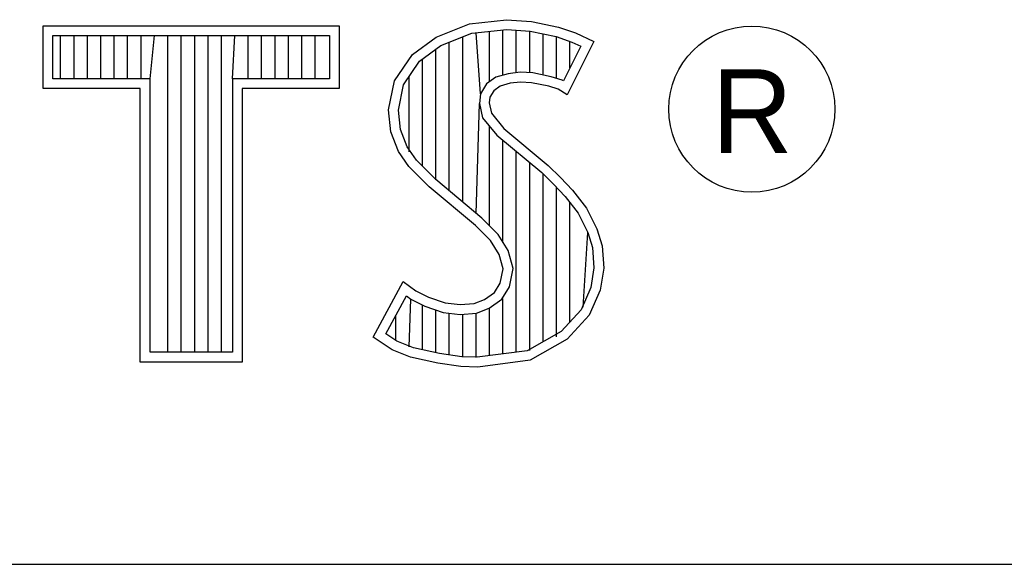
# Model space of a CAD drawing. Header units: inches. Extents: x 0 to 22, y 0 to 17.
# Tile 7 of 30: x 18.452 to 18.943, y 2.37 to 2.641. Entities that reach past the tile are written whole.
import ezdxf

# ---------------------------------------------------------------- set-up
doc = ezdxf.new("R2010")
doc.units = ezdxf.units.IN
doc.header["$LTSCALE"] = 1.21
doc.header["$MEASUREMENT"] = 0
doc.layers.get('0').update_dxf_attribs({"linetype": 'CONTINUOUS'})
doc.styles.get("Standard").update_dxf_attribs({"font": 'txt', "width": 0.8})

msp = doc.modelspace()

# ---------------------------------------------------------------- linework, layer by layer
at = {"color": 2, "linetype": 'CONTINUOUS'}
for p, q in [((18.65986, 2.63269), (18.67656, 2.63931)), ((18.67656, 2.63931), (18.695, 2.64132)), ((18.695, 2.64132), (18.70739, 2.64046)), ((18.70739, 2.64046), (18.72093, 2.63758)), ((18.46415, 2.63829), (18.61167, 2.63829)), ((18.46415, 2.60704), (18.46415, 2.63829)), ((18.61167, 2.63829), (18.61167, 2.60704)), ((18.66222, 2.6284), (18.67774, 2.63455)), ((18.67774, 2.63455), (18.6951, 2.63645)), ((18.68193, 2.60437), (18.6798, 2.63478)), ((18.68648, 2.61032), (18.68648, 2.63551)), ((18.69315, 2.61366), (18.69315, 2.63624)), ((18.6951, 2.63645), (18.70671, 2.63564)), ((18.69983, 2.61488), (18.69983, 2.63612)), ((18.7065, 2.61485), (18.7065, 2.63566)), ((18.70671, 2.63564), (18.71963, 2.63289)), ((18.71318, 2.61373), (18.71318, 2.63427)), ((18.72093, 2.63758), (18.72928, 2.6347)), ((18.72928, 2.6347), (18.7385, 2.63038)), ((18.469, 2.63343), (18.60682, 2.63343)), ((18.469, 2.61189), (18.469, 2.63343)), ((18.47286, 2.61189), (18.47286, 2.63343)), ((18.47954, 2.61189), (18.47954, 2.63343)), ((18.48621, 2.61189), (18.48621, 2.63343)), ((18.49289, 2.61189), (18.49289, 2.63343)), ((18.49957, 2.61189), (18.49957, 2.63343)), ((18.50624, 2.61189), (18.50624, 2.63343)), ((18.51292, 2.61189), (18.51292, 2.63343)), ((18.51738, 2.61189), (18.51959, 2.63343)), ((18.52627, 2.47561), (18.52627, 2.63343)), ((18.53294, 2.47561), (18.53294, 2.63343)), ((18.53962, 2.47561), (18.53962, 2.63343)), ((18.54629, 2.47561), (18.54629, 2.63343)), ((18.55297, 2.47561), (18.55297, 2.63343)), ((18.55844, 2.61189), (18.55964, 2.63343)), ((18.56632, 2.61189), (18.56632, 2.63343)), ((18.57299, 2.61189), (18.57299, 2.63343)), ((18.57967, 2.61189), (18.57967, 2.63343)), ((18.58635, 2.61189), (18.58635, 2.63343)), ((18.59302, 2.61189), (18.59302, 2.63343)), ((18.5997, 2.61189), (18.5997, 2.63343)), ((18.60682, 2.63343), (18.60682, 2.61189)), ((18.64805, 2.62405), (18.65986, 2.63269)), ((18.66645, 2.55603), (18.66645, 2.63008)), ((18.67313, 2.55044), (18.67313, 2.63272)), ((18.71963, 2.63289), (18.72746, 2.6302)), ((18.71985, 2.6121), (18.71985, 2.63282)), ((18.7385, 2.63038), (18.72525, 2.60389)), ((18.72653, 2.6173), (18.72653, 2.63052)), ((18.72746, 2.6302), (18.73193, 2.6281)), ((18.63911, 2.6108), (18.64805, 2.62405)), ((18.6516, 2.62063), (18.66222, 2.6284)), ((18.65978, 2.5616), (18.65978, 2.62661)), ((18.73193, 2.6281), (18.7233, 2.61084)), ((18.64368, 2.6089), (18.6516, 2.62063)), ((18.6531, 2.56827), (18.6531, 2.62173)), ((18.69577, 2.61443), (18.68966, 2.61263)), ((18.70177, 2.6151), (18.69577, 2.61443)), ((18.708, 2.61477), (18.70177, 2.6151)), ((18.71723, 2.61292), (18.708, 2.61477)), ((18.51738, 2.61189), (18.469, 2.61189)), ((18.51738, 2.47561), (18.51738, 2.61189)), ((18.60682, 2.61189), (18.55844, 2.61189)), ((18.55844, 2.61189), (18.55844, 2.47561)), ((18.63623, 2.59641), (18.63911, 2.6108)), ((18.64642, 2.57542), (18.64642, 2.61296)), ((18.68506, 2.60929), (18.68193, 2.60437)), ((18.68966, 2.61263), (18.68506, 2.60929)), ((18.69673, 2.60965), (18.69183, 2.60821)), ((18.70192, 2.61023), (18.69673, 2.60965)), ((18.70739, 2.60994), (18.70192, 2.61023)), ((18.71603, 2.60821), (18.70739, 2.60994)), ((18.72268, 2.61122), (18.71723, 2.61292)), ((18.7233, 2.61084), (18.72268, 2.61122)), ((18.51253, 2.60704), (18.46415, 2.60704)), ((18.51253, 2.47075), (18.51253, 2.60704)), ((18.61167, 2.60704), (18.56329, 2.60704)), ((18.56329, 2.60704), (18.56329, 2.47075)), ((18.64114, 2.59618), (18.64368, 2.6089)), ((18.68193, 2.60437), (18.68145, 2.59957)), ((18.68866, 2.60591), (18.68665, 2.60274)), ((18.69183, 2.60821), (18.68866, 2.60591)), ((18.72064, 2.60677), (18.71603, 2.60821)), ((18.72525, 2.60389), (18.72064, 2.60677)), ((18.6798, 2.54485), (18.68145, 2.59957)), ((18.68145, 2.59957), (18.68302, 2.59251)), ((18.68665, 2.60274), (18.68636, 2.59986)), ((18.68636, 2.59986), (18.68751, 2.59468)), ((18.63739, 2.58546), (18.63623, 2.59641)), ((18.64215, 2.58661), (18.64114, 2.59618)), ((18.68751, 2.59468), (18.69356, 2.58719)), ((18.68302, 2.59251), (18.69009, 2.58376)), ((18.64113, 2.57567), (18.63739, 2.58546)), ((18.64546, 2.57796), (18.64215, 2.58661)), ((18.68648, 2.53865), (18.68648, 2.58823)), ((18.69356, 2.58719), (18.71574, 2.56876)), ((18.69009, 2.58376), (18.71247, 2.56517)), ((18.69315, 2.53054), (18.69315, 2.58122)), ((18.64632, 2.56819), (18.64113, 2.57567)), ((18.65006, 2.57131), (18.64546, 2.57796)), ((18.69983, 2.4757), (18.69983, 2.57567)), ((18.65407, 2.5673), (18.65006, 2.57131)), ((18.7065, 2.47658), (18.7065, 2.57013)), ((18.65064, 2.56387), (18.64632, 2.56819)), ((18.65968, 2.56169), (18.65407, 2.5673)), ((18.71247, 2.56517), (18.71832, 2.55932)), ((18.71574, 2.56876), (18.72179, 2.56272)), ((18.6564, 2.55811), (18.65064, 2.56387)), ((18.68273, 2.5424), (18.65968, 2.56169)), ((18.71318, 2.48087), (18.71318, 2.56446)), ((18.72179, 2.56272), (18.72784, 2.55638)), ((18.67945, 2.53882), (18.6564, 2.55811)), ((18.71832, 2.55932), (18.72416, 2.55321)), ((18.71985, 2.48336), (18.71985, 2.55772)), ((18.72784, 2.55638), (18.73476, 2.54745)), ((18.72416, 2.55321), (18.73063, 2.54486)), ((18.72653, 2.49074), (18.72653, 2.55015)), ((18.73476, 2.54745), (18.73994, 2.53709)), ((18.69076, 2.53437), (18.68273, 2.5424)), ((18.73063, 2.54486), (18.73542, 2.53527)), ((18.68694, 2.53133), (18.67945, 2.53882)), ((18.73994, 2.53709), (18.74253, 2.52874)), ((18.69126, 2.52442), (18.68694, 2.53133)), ((18.69574, 2.5264), (18.69076, 2.53437)), ((18.7332, 2.49811), (18.73542, 2.53527)), ((18.73542, 2.53527), (18.73774, 2.52782)), ((18.69826, 2.51741), (18.69574, 2.5264)), ((18.73774, 2.52782), (18.73851, 2.5177)), ((18.74253, 2.52874), (18.7434, 2.51751)), ((18.69327, 2.51722), (18.69126, 2.52442)), ((18.69183, 2.51002), (18.69327, 2.51722)), ((18.69642, 2.5082), (18.69826, 2.51741)), ((18.73851, 2.5177), (18.73697, 2.50795)), ((18.7434, 2.51751), (18.74167, 2.50657)), ((18.62846, 2.48324), (18.64344, 2.51089)), ((18.64344, 2.51089), (18.64977, 2.50628)), ((18.64977, 2.50628), (18.65611, 2.50311)), ((18.68895, 2.50541), (18.69183, 2.51002)), ((18.69255, 2.50201), (18.69642, 2.5082)), ((18.73697, 2.50795), (18.73207, 2.49686)), ((18.74167, 2.50657), (18.7362, 2.49418)), ((18.63483, 2.48483), (18.64506, 2.5037)), ((18.64506, 2.5037), (18.64724, 2.50211)), ((18.64642, 2.47829), (18.64724, 2.50211)), ((18.64724, 2.50211), (18.65423, 2.49862)), ((18.65611, 2.50311), (18.66447, 2.50023)), ((18.67887, 2.49994), (18.68406, 2.50196)), ((18.68406, 2.50196), (18.68895, 2.50541)), ((18.68637, 2.49765), (18.69255, 2.50201)), ((18.69315, 2.47482), (18.69315, 2.50243)), ((18.6531, 2.47687), (18.6531, 2.49901)), ((18.65423, 2.49862), (18.66338, 2.49547)), ((18.65978, 2.47534), (18.65978, 2.49671)), ((18.66447, 2.50023), (18.67195, 2.49937)), ((18.67195, 2.49937), (18.67887, 2.49994)), ((18.67997, 2.49516), (18.68637, 2.49765)), ((18.68648, 2.47394), (18.68648, 2.49769)), ((18.73207, 2.49686), (18.72218, 2.48593)), ((18.63975, 2.48142), (18.63975, 2.49389)), ((18.66338, 2.49547), (18.67188, 2.49449)), ((18.66645, 2.47433), (18.66645, 2.49512)), ((18.67188, 2.49449), (18.67997, 2.49516)), ((18.67313, 2.47333), (18.67313, 2.49434)), ((18.6798, 2.47306), (18.6798, 2.4951)), ((18.7362, 2.49418), (18.72525, 2.48209)), ((18.63796, 2.47691), (18.62846, 2.48324)), ((18.64025, 2.48122), (18.63483, 2.48483)), ((18.72218, 2.48593), (18.70525, 2.47641)), ((18.72525, 2.48209), (18.70681, 2.47172)), ((18.64718, 2.47316), (18.63796, 2.47691)), ((18.64861, 2.47782), (18.64025, 2.48122)), ((18.66159, 2.47506), (18.64861, 2.47782)), ((18.55844, 2.47561), (18.51738, 2.47561)), ((18.66072, 2.47028), (18.64718, 2.47316)), ((18.67269, 2.4734), (18.66159, 2.47506)), ((18.68036, 2.47313), (18.67269, 2.4734)), ((18.70525, 2.47641), (18.68036, 2.47313)), ((18.56329, 2.47075), (18.51253, 2.47075)), ((18.67224, 2.46856), (18.66072, 2.47028)), ((18.6806, 2.46827), (18.67224, 2.46856)), ((18.70681, 2.47172), (18.6806, 2.46827)), ((16.7288, 2.37), (21.5, 2.37))]:
    msp.add_line(p, q, dxfattribs=at)
msp.add_circle((18.81716, 2.59676), 0.04138, dxfattribs=at)

# ---------------------------------------------------------------- texts
msp.add_text('R', height=0.04175, dxfattribs=at).set_placement((18.7972, 2.57486))

doc.saveas('drawing.dxf')
